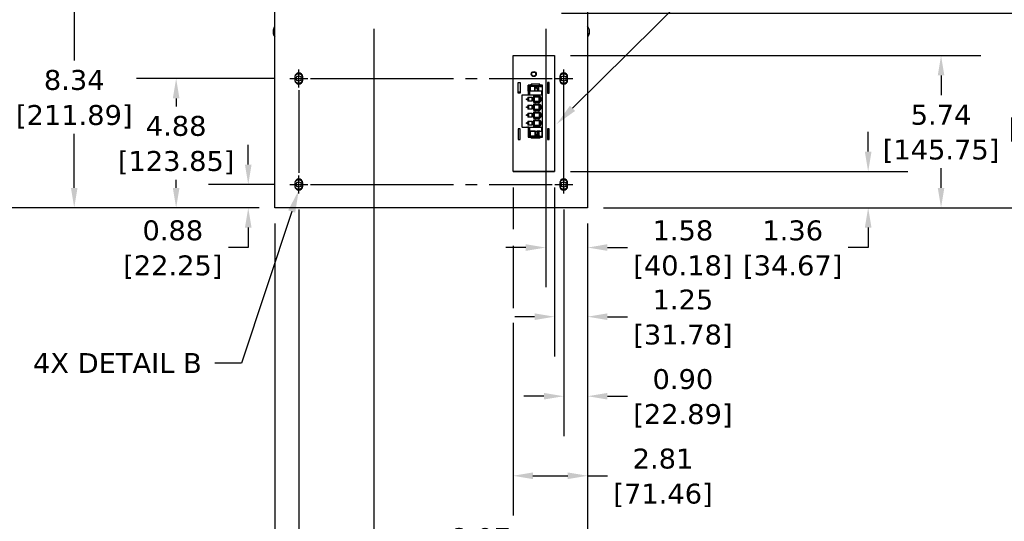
# Model space of a CAD drawing. Header units: inches. Extents: x -1 to 128, y 3 to 101.
# Tile 15 of 18: x 71 to 109, y 36 to 55. Entities that reach past the tile are written whole.
import ezdxf
from ezdxf import colors
from ezdxf.entities.mleader import LeaderData, LeaderLine
from ezdxf.math import Vec2, Vec3

# ---------------------------------------------------------------- set-up
doc = ezdxf.new("R2010")
doc.units = ezdxf.units.IN
doc.header["$LTSCALE"] = 12
doc.header["$MEASUREMENT"] = 0
doc.header["$PDSIZE"] = -1
doc.linetypes.add('SLD-Center', pattern=[0.75, 0.6, -0.05, 0.05, -0.05])
doc.linetypes.add('SLD-Solid', pattern=[0])
doc.layers.add('CENTER', color=40, linetype='SLD-Center')
doc.layers.add('DIMENSIONS', color=140, linetype='SLD-Solid', lineweight=25)
doc.styles.get("Standard").update_dxf_attribs({"font": 'verdana.ttf'})
doc.dimstyles.get("Standard").update_dxf_attribs({"dimtxt": 0.18, "dimasz": 0.18, "dimexe": 0.18, "dimexo": 0.0625, "dimgap": 0.09, "dimtad": 0, "dimtih": 1, "dimtoh": 1, "dimdec": 4, "dimzin": 0, "dimdsep": 46, "dimtxsty": 'Standard', "dimcen": 0.09, "dimadec": 0, "dimazin": 0, "dimtfac": 1, "dimtdec": 4, "dimtofl": 0, "dimtmove": 0, "dimatfit": 3, "dimfxl": 0, "dimtolj": 1, "dimtzin": 0, "dimarcsym": 0})

# ---------------------------------------------------------------- blocks, each defined once
blk = doc.blocks.new('*D104')
at = {"layer": 'Defpoints', "color": 0}
for p in [(81.591, 48.699), (80.022, 47.823), (81.031, 47.823)]:
    blk.add_point(p, dxfattribs=at)
at = {"layer": 'DIMENSIONS', "color": 0, "lineweight": -2}
for p, q in [((80.022, 49.449), (80.022, 50.199)), ((80.991, 48.699), (78.522, 48.699)), ((80.431, 47.823), (78.522, 47.823)), ((80.022, 47.073), (80.022, 46.323)), ((80.022, 46.323), (79.272, 46.323))]:
    blk.add_line(p, q, dxfattribs=at)
at = {"layer": 'DIMENSIONS', "color": 0}
for points in [[(79.897, 49.449), (80.147, 49.449), (80.022, 48.699)], [(79.897, 47.073), (80.147, 47.073), (80.022, 47.823)]]:
    blk.add_solid(points, dxfattribs=at)
at = {"layer": 'DIMENSIONS', "color": 0, "char_height": 0.75, "attachment_point": 5}
for s, insert in [('\\A1;0.88', (77.175, 46.965)), ('\\A1;[22.25]', (77.175, 45.582))]:
    blk.add_mtext(s, dxfattribs=dict(at, insert=insert))
blk = doc.blocks.new('*D108')
at = {"layer": 'Defpoints', "color": 0}
for p in [(77.301, 52.699), (81.591, 52.699), (81.031, 47.823)]:
    blk.add_point(p, dxfattribs=at)
at = {"layer": 'DIMENSIONS', "color": 0, "lineweight": -2}
for p, q in [((80.991, 52.699), (75.801, 52.699)), ((77.301, 51.949), (77.301, 51.643)), ((77.301, 48.573), (77.301, 48.878)), ((80.431, 47.823), (75.801, 47.823))]:
    blk.add_line(p, q, dxfattribs=at)
at = {"layer": 'DIMENSIONS', "color": 0}
for points in [[(77.176, 51.949), (77.426, 51.949), (77.301, 52.699)], [(77.176, 48.573), (77.426, 48.573), (77.301, 47.823)]]:
    blk.add_solid(points, dxfattribs=at)
at = {"layer": 'DIMENSIONS', "color": 0, "char_height": 0.75, "attachment_point": 5}
for s, insert in [('\\A1;4.88', (77.301, 50.903)), ('\\A1;[123.85]', (77.301, 49.52))]:
    blk.add_mtext(s, dxfattribs=dict(at, insert=insert))
blk = doc.blocks.new('*D107')
at = {"layer": 'Defpoints', "color": 0}
for p in [(73.454, 56.165), (81.791, 56.165), (81.031, 47.823)]:
    blk.add_point(p, dxfattribs=at)
at = {"layer": 'DIMENSIONS', "color": 0, "lineweight": -2}
for p, q in [((81.191, 56.165), (71.954, 56.165)), ((73.454, 55.415), (73.454, 53.376)), ((73.454, 48.573), (73.454, 50.611)), ((80.431, 47.823), (71.954, 47.823))]:
    blk.add_line(p, q, dxfattribs=at)
at = {"layer": 'DIMENSIONS', "color": 0}
for points in [[(73.329, 55.415), (73.579, 55.415), (73.454, 56.165)], [(73.329, 48.573), (73.579, 48.573), (73.454, 47.823)]]:
    blk.add_solid(points, dxfattribs=at)
at = {"layer": 'DIMENSIONS', "color": 0, "char_height": 0.75, "attachment_point": 5}
for s, insert in [('\\A1;8.34', (73.454, 52.636)), ('\\A1;[211.89]', (73.454, 51.253))]:
    blk.add_mtext(s, dxfattribs=dict(at, insert=insert))
blk = doc.blocks.new('*D106')
at = {"layer": 'Defpoints', "color": 0}
for p in [(69.564, 73.465), (81.791, 73.465), (81.031, 47.823)]:
    blk.add_point(p, dxfattribs=at)
at = {"layer": 'DIMENSIONS', "color": 0, "lineweight": -2}
for p, q in [((81.191, 73.465), (68.064, 73.465)), ((69.564, 72.715), (69.564, 62.025)), ((69.564, 48.573), (69.564, 59.262)), ((80.431, 47.823), (68.064, 47.823))]:
    blk.add_line(p, q, dxfattribs=at)
at = {"layer": 'DIMENSIONS', "color": 0}
for points in [[(69.439, 72.715), (69.689, 72.715), (69.564, 73.465)], [(69.439, 48.573), (69.689, 48.573), (69.564, 47.823)]]:
    blk.add_solid(points, dxfattribs=at)
at = {"layer": 'DIMENSIONS', "color": 0, "char_height": 0.75, "attachment_point": 5}
for s, insert in [('\\A1;25.64', (69.564, 61.284)), ('\\A1;[651.31]', (69.564, 59.903))]:
    blk.add_mtext(s, dxfattribs=dict(at, insert=insert))
blk = doc.blocks.new('*D105')
at = {"layer": 'Defpoints', "color": 0}
for p in [(65.623, 83.465), (81.791, 83.465), (81.031, 47.823)]:
    blk.add_point(p, dxfattribs=at)
at = {"layer": 'DIMENSIONS', "color": 0, "lineweight": -2}
for p, q in [((81.191, 83.465), (64.123, 83.465)), ((65.623, 82.715), (65.623, 67.025)), ((65.623, 48.573), (65.623, 64.262)), ((80.431, 47.823), (64.123, 47.823))]:
    blk.add_line(p, q, dxfattribs=at)
at = {"layer": 'DIMENSIONS', "color": 0}
for points in [[(65.498, 82.715), (65.748, 82.715), (65.623, 83.465)], [(65.498, 48.573), (65.748, 48.573), (65.623, 47.823)]]:
    blk.add_solid(points, dxfattribs=at)
at = {"layer": 'DIMENSIONS', "color": 0, "char_height": 0.75, "attachment_point": 5}
for s, insert in [('\\A1;35.64', (65.623, 66.284)), ('\\A1;[905.31]', (65.623, 64.903))]:
    blk.add_mtext(s, dxfattribs=dict(at, insert=insert))
blk = doc.blocks.new('*D103')
at = {"layer": 'Defpoints', "color": 0}
for p in [(91.93, 48.36), (92.831, 47.823), (92.831, 40.714)]:
    blk.add_point(p, dxfattribs=at)
at = {"layer": 'DIMENSIONS', "color": 0, "lineweight": -2}
for p, q in [((91.93, 47.76), (91.93, 39.214)), ((92.831, 47.223), (92.831, 39.214)), ((91.18, 40.714), (90.43, 40.714)), ((93.581, 40.714), (94.331, 40.714))]:
    blk.add_line(p, q, dxfattribs=at)
at = {"layer": 'DIMENSIONS', "color": 0}
for points in [[(91.18, 40.839), (91.18, 40.589), (91.93, 40.714)], [(93.581, 40.839), (93.581, 40.589), (92.831, 40.714)]]:
    blk.add_solid(points, dxfattribs=at)
at = {"layer": 'DIMENSIONS', "color": 0, "char_height": 0.75, "attachment_point": 5}
for s, insert in [('\\A1;0.90', (96.428, 41.355)), ('\\A1;[22.89]', (96.428, 39.974))]:
    blk.add_mtext(s, dxfattribs=dict(at, insert=insert))
blk = doc.blocks.new('*D102')
at = {"layer": 'Defpoints', "color": 0}
for p in [(91.58, 49.188), (92.831, 47.823), (92.831, 43.714)]:
    blk.add_point(p, dxfattribs=at)
at = {"layer": 'DIMENSIONS', "color": 0, "lineweight": -2}
for p, q in [((91.58, 48.588), (91.58, 42.214)), ((92.831, 47.223), (92.831, 42.214)), ((90.83, 43.714), (90.08, 43.714)), ((93.581, 43.714), (94.331, 43.714))]:
    blk.add_line(p, q, dxfattribs=at)
at = {"layer": 'DIMENSIONS', "color": 0}
for points in [[(90.83, 43.839), (90.83, 43.589), (91.58, 43.714)], [(93.581, 43.839), (93.581, 43.589), (92.831, 43.714)]]:
    blk.add_solid(points, dxfattribs=at)
at = {"layer": 'DIMENSIONS', "color": 0, "char_height": 0.75, "attachment_point": 5}
for s, insert in [('\\A1;1.25', (96.428, 44.355)), ('\\A1;[31.78]', (96.428, 42.974))]:
    blk.add_mtext(s, dxfattribs=dict(at, insert=insert))
blk = doc.blocks.new('*D101')
at = {"layer": 'Defpoints', "color": 0}
for p in [(91.249, 55.165), (92.831, 47.823), (92.831, 46.322)]:
    blk.add_point(p, dxfattribs=at)
at = {"layer": 'DIMENSIONS', "color": 0, "lineweight": -2}
for p, q in [((91.249, 54.565), (91.249, 44.822)), ((92.831, 47.223), (92.831, 44.822)), ((90.499, 46.322), (89.749, 46.322)), ((93.581, 46.322), (94.331, 46.322))]:
    blk.add_line(p, q, dxfattribs=at)
at = {"layer": 'DIMENSIONS', "color": 0}
for points in [[(90.499, 46.447), (90.499, 46.197), (91.249, 46.322)], [(93.581, 46.447), (93.581, 46.197), (92.831, 46.322)]]:
    blk.add_solid(points, dxfattribs=at)
at = {"layer": 'DIMENSIONS', "color": 0, "char_height": 0.75, "attachment_point": 5}
for s, insert in [('\\A1;1.58', (96.428, 46.964)), ('\\A1;[40.18]', (96.428, 45.582))]:
    blk.add_mtext(s, dxfattribs=dict(at, insert=insert))
blk = doc.blocks.new('*D100')
at = {"layer": 'Defpoints', "color": 0}
for p in [(90.017, 49.186), (92.831, 47.823), (92.831, 37.714)]:
    blk.add_point(p, dxfattribs=at)
at = {"layer": 'DIMENSIONS', "color": 0, "lineweight": -2}
for p, q in [((90.017, 48.586), (90.017, 47.011)), ((92.831, 47.223), (92.831, 36.214)), ((90.017, 46.389), (90.017, 44.036)), ((90.017, 43.481), (90.017, 36.214)), ((90.767, 37.714), (92.081, 37.714)), ((92.831, 37.714), (93.581, 37.714))]:
    blk.add_line(p, q, dxfattribs=at)
at = {"layer": 'DIMENSIONS', "color": 0}
for points in [[(90.767, 37.839), (90.767, 37.589), (90.017, 37.714)], [(92.081, 37.839), (92.081, 37.589), (92.831, 37.714)]]:
    blk.add_solid(points, dxfattribs=at)
at = {"layer": 'DIMENSIONS', "color": 0, "char_height": 0.75, "attachment_point": 5}
for s, insert in [('\\A1;2.81', (95.678, 38.356)), ('\\A1;[71.46]', (95.678, 36.974))]:
    blk.add_mtext(s, dxfattribs=dict(at, insert=insert))
blk = doc.blocks.new('*D99')
at = {"layer": 'Defpoints', "color": 0}
for p in [(84.761, 55.165), (92.831, 47.823), (84.761, 34.714)]:
    blk.add_point(p, dxfattribs=at)
at = {"layer": 'DIMENSIONS', "color": 0, "lineweight": -2}
for p, q in [((84.761, 54.565), (84.761, 33.214)), ((92.831, 47.223), (92.831, 33.214)), ((85.511, 34.714), (86.371, 34.714)), ((92.081, 34.714), (91.221, 34.714))]:
    blk.add_line(p, q, dxfattribs=at)
at = {"layer": 'DIMENSIONS', "color": 0}
for points in [[(85.511, 34.839), (85.511, 34.589), (84.761, 34.714)], [(92.081, 34.839), (92.081, 34.589), (92.831, 34.714)]]:
    blk.add_solid(points, dxfattribs=at)
at = {"layer": 'DIMENSIONS', "color": 0, "char_height": 0.75, "attachment_point": 5}
for s, insert in [('\\A1;8.07', (88.796, 35.356)), ('\\A1;[204.97]', (88.796, 33.974))]:
    blk.add_mtext(s, dxfattribs=dict(at, insert=insert))
blk = doc.blocks.new('*D98')
at = {"layer": 'Defpoints', "color": 0}
for p in [(81.031, 47.823), (92.831, 47.823), (81.031, 28.714)]:
    blk.add_point(p, dxfattribs=at)
at = {"layer": 'DIMENSIONS', "color": 0, "lineweight": -2}
for p, q in [((81.031, 47.223), (81.031, 27.214)), ((92.831, 47.223), (92.831, 27.214)), ((81.781, 28.714), (84.506, 28.714)), ((92.081, 28.714), (89.356, 28.714))]:
    blk.add_line(p, q, dxfattribs=at)
at = {"layer": 'DIMENSIONS', "color": 0}
for points in [[(81.781, 28.839), (81.781, 28.589), (81.031, 28.714)], [(92.081, 28.839), (92.081, 28.589), (92.831, 28.714)]]:
    blk.add_solid(points, dxfattribs=at)
at = {"layer": 'DIMENSIONS', "color": 0, "char_height": 0.75, "attachment_point": 5}
for s, insert in [('\\A1;11.80', (86.931, 29.356)), ('\\A1;[299.72]', (86.931, 27.974))]:
    blk.add_mtext(s, dxfattribs=dict(at, insert=insert))
blk = doc.blocks.new('*D118')
at = {"layer": 'Defpoints', "color": 0}
for p in [(91.58, 49.188), (92.831, 47.823), (103.421, 47.823)]:
    blk.add_point(p, dxfattribs=at)
at = {"layer": 'DIMENSIONS', "color": 0, "lineweight": -2}
for p, q in [((103.421, 49.938), (103.421, 50.688)), ((92.18, 49.188), (104.921, 49.188)), ((93.431, 47.823), (104.921, 47.823)), ((103.421, 47.073), (103.421, 46.323)), ((103.421, 46.323), (102.671, 46.323))]:
    blk.add_line(p, q, dxfattribs=at)
at = {"layer": 'DIMENSIONS', "color": 0}
for points in [[(103.296, 49.938), (103.546, 49.938), (103.421, 49.188)], [(103.296, 47.073), (103.546, 47.073), (103.421, 47.823)]]:
    blk.add_solid(points, dxfattribs=at)
at = {"layer": 'DIMENSIONS', "color": 0, "char_height": 0.75, "attachment_point": 5}
for s, insert in [('\\A1;1.36', (100.574, 46.963)), ('\\A1;[34.67]', (100.574, 45.582))]:
    blk.add_mtext(s, dxfattribs=dict(at, insert=insert))
blk = doc.blocks.new('*D97')
at = {"layer": 'Defpoints', "color": 0}
for p in [(81.93, 48.36), (92.831, 47.823), (81.93, 31.714)]:
    blk.add_point(p, dxfattribs=at)
at = {"layer": 'DIMENSIONS', "color": 0, "lineweight": -2}
for p, q in [((81.93, 47.76), (81.93, 30.214)), ((92.831, 47.223), (92.831, 30.214)), ((82.68, 31.714), (84.955, 31.714)), ((92.081, 31.714), (89.806, 31.714))]:
    blk.add_line(p, q, dxfattribs=at)
at = {"layer": 'DIMENSIONS', "color": 0}
for points in [[(82.68, 31.839), (82.68, 31.589), (81.93, 31.714)], [(92.081, 31.839), (92.081, 31.589), (92.831, 31.714)]]:
    blk.add_solid(points, dxfattribs=at)
at = {"layer": 'DIMENSIONS', "color": 0, "char_height": 0.75, "attachment_point": 5}
for s, insert in [('\\A1;10.90', (87.38, 32.355)), ('\\A1;[276.89]', (87.38, 30.974))]:
    blk.add_mtext(s, dxfattribs=dict(at, insert=insert))
blk = doc.blocks.new('*D117')
at = {"layer": 'Defpoints', "color": 0}
for p in [(91.58, 53.561), (106.172, 53.561), (92.831, 47.823)]:
    blk.add_point(p, dxfattribs=at)
at = {"layer": 'DIMENSIONS', "color": 0, "lineweight": -2}
for p, q in [((92.18, 53.561), (107.672, 53.561)), ((106.172, 52.811), (106.172, 52.065)), ((106.172, 48.573), (106.172, 49.318)), ((93.431, 47.823), (107.672, 47.823))]:
    blk.add_line(p, q, dxfattribs=at)
at = {"layer": 'DIMENSIONS', "color": 0}
for points in [[(106.047, 52.811), (106.297, 52.811), (106.172, 53.561)], [(106.047, 48.573), (106.297, 48.573), (106.172, 47.823)]]:
    blk.add_solid(points, dxfattribs=at)
at = {"layer": 'DIMENSIONS', "color": 0, "char_height": 0.75, "attachment_point": 5}
for s, insert in [('\\A1;5.74', (106.172, 51.324)), ('\\A1;[145.75]', (106.172, 49.951))]:
    blk.add_mtext(s, dxfattribs=dict(at, insert=insert))
blk = doc.blocks.new('*D116')
at = {"layer": 'Defpoints', "color": 0}
for p in [(91.249, 55.165), (110.931, 55.165), (92.831, 47.823)]:
    blk.add_point(p, dxfattribs=at)
at = {"layer": 'DIMENSIONS', "color": 0, "lineweight": -2}
for p, q in [((91.849, 55.165), (112.431, 55.165)), ((110.931, 54.415), (110.931, 52.875)), ((110.931, 48.573), (110.931, 50.112)), ((93.431, 47.823), (112.431, 47.823))]:
    blk.add_line(p, q, dxfattribs=at)
at = {"layer": 'DIMENSIONS', "color": 0}
for points in [[(110.806, 54.415), (111.056, 54.415), (110.931, 55.165)], [(110.806, 48.573), (111.056, 48.573), (110.931, 47.823)]]:
    blk.add_solid(points, dxfattribs=at)
at = {"layer": 'DIMENSIONS', "color": 0, "char_height": 0.75, "attachment_point": 5}
for s, insert in [('\\A1;7.34', (110.931, 52.134)), ('\\A1;[186.49]', (110.931, 50.753))]:
    blk.add_mtext(s, dxfattribs=dict(at, insert=insert))
blk = doc.blocks.new('*D115')
at = {"layer": 'Defpoints', "color": 0}
for p in [(91.249, 63.165), (115.089, 63.165), (92.831, 47.823)]:
    blk.add_point(p, dxfattribs=at)
at = {"layer": 'DIMENSIONS', "color": 0, "lineweight": -2}
for p, q in [((91.849, 63.165), (116.589, 63.165)), ((115.089, 62.415), (115.089, 56.875)), ((115.089, 48.573), (115.089, 54.112)), ((93.431, 47.823), (116.589, 47.823))]:
    blk.add_line(p, q, dxfattribs=at)
at = {"layer": 'DIMENSIONS', "color": 0}
for points in [[(114.964, 62.415), (115.214, 62.415), (115.089, 63.165)], [(114.964, 48.573), (115.214, 48.573), (115.089, 47.823)]]:
    blk.add_solid(points, dxfattribs=at)
at = {"layer": 'DIMENSIONS', "color": 0, "char_height": 0.75, "attachment_point": 5}
for s, insert in [('\\A1;15.34', (115.089, 56.134)), ('\\A1;[389.69]', (115.089, 54.753))]:
    blk.add_mtext(s, dxfattribs=dict(at, insert=insert))
blk = doc.blocks.new('*D114')
at = {"layer": 'Defpoints', "color": 0}
for p in [(90.675, 74.79), (118.108, 74.79), (92.831, 47.823)]:
    blk.add_point(p, dxfattribs=at)
at = {"layer": 'DIMENSIONS', "color": 0, "lineweight": -2}
for p, q in [((91.275, 74.79), (119.608, 74.79)), ((118.108, 74.04), (118.108, 62.687)), ((118.108, 48.573), (118.108, 59.925)), ((93.431, 47.823), (119.608, 47.823))]:
    blk.add_line(p, q, dxfattribs=at)
at = {"layer": 'DIMENSIONS', "color": 0}
for points in [[(117.983, 74.04), (118.233, 74.04), (118.108, 74.79)], [(117.983, 48.573), (118.233, 48.573), (118.108, 47.823)]]:
    blk.add_solid(points, dxfattribs=at)
at = {"layer": 'DIMENSIONS', "color": 0, "char_height": 0.75, "attachment_point": 5}
for s, insert in [('\\A1;26.97', (118.108, 61.947)), ('\\A1;[684.96]', (118.108, 60.565))]:
    blk.add_mtext(s, dxfattribs=dict(at, insert=insert))
blk = doc.blocks.new('*D113')
at = {"layer": 'Defpoints', "color": 0}
for p in [(90.675, 82.79), (122.251, 82.79), (92.831, 47.823)]:
    blk.add_point(p, dxfattribs=at)
at = {"layer": 'DIMENSIONS', "color": 0, "lineweight": -2}
for p, q in [((91.275, 82.79), (123.751, 82.79)), ((122.251, 82.04), (122.251, 66.687)), ((122.251, 48.573), (122.251, 63.925)), ((93.431, 47.823), (123.751, 47.823))]:
    blk.add_line(p, q, dxfattribs=at)
at = {"layer": 'DIMENSIONS', "color": 0}
for points in [[(122.126, 82.04), (122.376, 82.04), (122.251, 82.79)], [(122.126, 48.573), (122.376, 48.573), (122.251, 47.823)]]:
    blk.add_solid(points, dxfattribs=at)
at = {"layer": 'DIMENSIONS', "color": 0, "char_height": 0.75, "attachment_point": 5}
for s, insert in [('\\A1;34.97', (122.251, 65.947)), ('\\A1;[888.16]', (122.251, 64.565))]:
    blk.add_mtext(s, dxfattribs=dict(at, insert=insert))

msp = doc.modelspace()

# ---------------------------------------------------------------- linework, layer by layer
for p, q in [((81.03094, 47.82254), (81.03094, 85.53354)), ((92.83094, 85.53354), (92.83094, 47.82254)), ((80.96077, 54.52235), (80.96088, 54.52235)), ((90.01746, 49.18553), (90.01746, 53.56053)), ((90.01746, 53.56053), (91.57996, 53.56053)), ((91.57996, 53.56053), (91.57996, 49.18553)), ((81.78146, 52.76004), (81.78146, 52.63504)), ((82.07846, 52.63504), (82.07846, 52.76004)), ((90.21346, 52.14492), (90.21346, 52.54492)), ((90.21346, 52.54492), (90.28346, 52.54492)), ((90.28346, 52.54492), (90.28346, 52.14492)), ((90.59409, 52.44697), (90.59409, 52.44303)), ((90.70236, 52.44697), (90.59409, 52.44697)), ((90.59409, 52.44303), (90.62623, 52.44303)), ((90.59409, 52.21666), (90.59409, 52.44303)), ((90.62623, 52.44303), (90.64615, 52.44303)), ((90.62623, 52.21666), (90.62623, 52.44303)), ((90.64615, 52.44303), (90.64816, 52.44303)), ((90.64615, 52.21677), (90.64615, 52.44303)), ((90.64816, 52.44303), (90.65785, 52.44303)), ((90.64816, 52.21834), (90.64816, 52.44303)), ((90.65785, 52.44303), (90.66189, 52.44303)), ((90.65785, 52.22289), (90.65785, 52.44303)), ((90.66189, 52.44303), (90.66878, 52.44303)), ((90.66189, 52.39382), (90.66189, 52.44303)), ((90.70236, 52.44097), (90.66189, 52.44097)), ((90.66878, 52.44303), (90.67397, 52.44303)), ((90.66878, 52.44303), (90.66878, 52.44097)), ((90.67397, 52.44097), (90.67397, 52.44303)), ((90.70236, 52.47741), (90.70236, 52.47871)), ((91.02519, 52.47871), (90.70236, 52.47871)), ((90.70236, 52.39382), (90.70236, 52.47741)), ((90.7811, 52.43195), (90.94645, 52.43195)), ((91.02519, 52.47741), (91.02519, 52.47871)), ((91.02519, 52.39382), (91.02519, 52.47741)), ((91.13346, 52.44697), (91.02519, 52.44697)), ((91.0491, 52.44097), (91.0491, 52.44303)), ((91.0491, 52.44303), (91.05754, 52.44303)), ((91.05754, 52.44303), (91.12165, 52.44303)), ((91.06272, 52.39382), (91.05754, 52.44303)), ((91.12165, 52.39382), (91.12165, 52.44303)), ((91.12746, 52.44097), (91.12165, 52.44097)), ((91.12746, 52.06638), (91.12746, 52.44097)), ((91.13346, 51.8265), (91.13346, 52.44697)), ((91.38346, 52.54492), (91.31346, 52.54492)), ((91.31346, 52.54492), (91.31346, 52.14492)), ((91.38346, 52.14492), (91.38346, 52.54492)), ((91.78146, 52.76004), (91.78146, 52.63504)), ((92.07846, 52.63504), (92.07846, 52.76004)), ((90.21346, 52.19553), (90.28346, 52.19553)), ((90.21346, 52.16553), (90.28346, 52.16553)), ((90.28346, 52.14492), (90.21346, 52.14492)), ((90.34842, 52.06638), (90.34842, 50.86638)), ((90.35629, 52.06638), (90.34842, 52.06638)), ((90.36023, 52.06638), (90.35629, 52.06638)), ((90.36023, 52.06638), (90.37991, 52.06638)), ((90.36023, 50.86638), (90.36023, 52.06638)), ((91.12795, 52.06638), (90.37991, 52.06638)), ((90.59409, 52.06862), (90.54094, 52.06862)), ((90.54094, 52.06862), (90.54094, 52.06638)), ((90.59409, 52.21666), (90.59409, 52.06862)), ((90.59409, 52.21666), (90.61771, 52.21666)), ((90.60009, 52.21666), (90.60009, 52.06638)), ((90.61771, 52.21666), (90.61771, 52.06638)), ((90.64602, 52.21666), (90.61771, 52.21666)), ((90.63582, 52.19433), (90.63582, 52.06638)), ((90.66136, 52.39382), (90.67037, 52.39382)), ((90.66136, 52.39382), (90.66136, 52.22359)), ((91.07086, 52.22386), (90.66535, 52.22386)), ((90.83478, 52.39382), (90.67037, 52.39382)), ((90.82276, 52.04276), (91.01581, 52.04276)), ((90.83478, 52.22386), (90.83478, 52.39382)), ((90.99168, 52.39382), (90.83478, 52.39382)), ((90.85293, 52.22386), (90.85293, 52.35859)), ((90.85293, 52.35859), (90.9224, 52.32606)), ((90.9224, 52.32606), (90.9224, 52.22386)), ((90.93855, 52.32579), (90.9224, 52.32606)), ((90.93855, 52.22386), (90.93855, 52.36015)), ((90.99168, 52.22386), (90.99168, 52.39382)), ((91.0272, 52.39382), (90.99168, 52.39382)), ((91.0272, 52.39382), (91.09401, 52.39382)), ((91.09019, 52.21666), (91.09401, 52.21666)), ((91.12165, 52.39382), (91.09401, 52.39382)), ((91.10509, 52.21666), (91.09401, 52.21666)), ((91.10039, 52.06638), (91.10039, 52.19433)), ((91.12165, 52.21666), (91.10509, 52.21666)), ((91.12165, 52.39382), (91.12165, 52.21666)), ((91.12165, 52.06638), (91.12165, 52.21666)), ((91.12795, 50.86638), (91.12795, 52.06638)), ((91.31346, 52.14492), (91.38346, 52.14492)), ((90.57873, 51.98922), (90.57873, 51.84355)), ((90.57873, 51.98922), (90.73031, 51.98922)), ((90.73031, 51.84355), (90.57873, 51.84355)), ((90.57873, 51.68922), (90.57873, 51.54355)), ((90.57873, 51.68922), (90.73031, 51.68922)), ((90.61752, 51.84355), (90.61752, 51.98922)), ((90.61752, 51.54355), (90.61752, 51.68922)), ((90.73031, 51.98922), (90.73031, 51.84355)), ((90.73031, 51.68922), (90.73031, 51.54355)), ((90.81024, 52.00476), (90.81889, 51.99611)), ((90.81889, 51.83666), (90.81024, 51.828)), ((90.81024, 51.70476), (90.81889, 51.69611)), ((90.81889, 51.99611), (90.81889, 51.83666)), ((91.01968, 51.99611), (90.81889, 51.99611)), ((90.81889, 51.83666), (91.01968, 51.83666)), ((91.01968, 51.69611), (90.81889, 51.69611)), ((90.81889, 51.69611), (90.81889, 51.53666)), ((91.01581, 51.79), (90.82276, 51.79)), ((90.82276, 51.74276), (91.01581, 51.74276)), ((91.00168, 51.83666), (91.00168, 51.99611)), ((91.00168, 51.53666), (91.00168, 51.69611)), ((91.02833, 52.00476), (91.01968, 51.99611)), ((91.01968, 51.83666), (91.01968, 51.99611)), ((91.01968, 51.83666), (91.02833, 51.828)), ((91.01968, 51.69611), (91.02833, 51.70476)), ((91.01968, 51.69611), (91.01968, 51.53666)), ((91.12795, 51.99185), (91.13346, 51.99185)), ((91.12795, 51.8265), (91.13346, 51.8265)), ((90.73031, 51.54355), (90.57873, 51.54355)), ((90.57873, 51.38922), (90.57873, 51.24355)), ((90.57873, 51.38922), (90.73031, 51.38922)), ((90.61752, 51.24355), (90.61752, 51.38922)), ((90.73031, 51.38922), (90.73031, 51.24355)), ((90.81889, 51.53666), (90.81024, 51.528)), ((90.81024, 51.40476), (90.81889, 51.39611)), ((90.81889, 51.53666), (91.01968, 51.53666)), ((90.81889, 51.39611), (90.81889, 51.23666)), ((91.01968, 51.39611), (90.81889, 51.39611)), ((91.01581, 51.49), (90.82276, 51.49)), ((90.82276, 51.44276), (91.01581, 51.44276)), ((91.00168, 51.39611), (91.00168, 51.23666)), ((91.01968, 51.53666), (91.02833, 51.528)), ((91.01968, 51.39611), (91.02833, 51.40476)), ((91.01968, 51.39611), (91.01968, 51.23666)), ((91.13346, 51.64933), (91.12795, 51.64933)), ((91.12795, 51.52729), (91.13346, 51.52729)), ((91.13346, 51.35012), (91.12795, 51.35012)), ((91.13346, 51.52729), (91.13346, 51.64933)), ((91.13346, 51.22807), (91.13346, 51.35012)), ((90.73031, 51.24355), (90.57873, 51.24355)), ((90.57873, 51.08922), (90.57873, 50.94355)), ((90.57873, 51.08922), (90.73031, 51.08922)), ((90.73031, 50.94355), (90.57873, 50.94355)), ((90.61752, 50.94355), (90.61752, 51.08922)), ((90.73031, 51.08922), (90.73031, 50.94355)), ((90.81889, 51.23666), (90.81024, 51.228)), ((90.81024, 51.10476), (90.81889, 51.09611)), ((90.81889, 50.93666), (90.81024, 50.928)), ((90.81889, 51.23666), (91.01968, 51.23666)), ((90.81889, 51.09611), (90.81889, 50.93666)), ((91.01968, 51.09611), (90.81889, 51.09611)), ((90.81889, 50.93666), (91.01968, 50.93666)), ((91.01581, 51.19), (90.82276, 51.19)), ((90.82276, 51.14276), (91.01581, 51.14276)), ((91.00168, 51.09611), (91.00168, 50.93666)), ((91.01968, 51.23666), (91.02833, 51.228)), ((91.01968, 51.09611), (91.02833, 51.10476)), ((91.01968, 51.09611), (91.01968, 50.93666)), ((91.02833, 50.928), (91.01968, 50.93666)), ((91.12795, 51.22807), (91.13346, 51.22807)), ((91.13346, 51.05091), (91.12795, 51.05091)), ((91.12795, 50.99018), (91.13346, 50.98467)), ((91.13346, 50.93044), (91.12795, 50.93044)), ((91.13346, 50.47925), (91.13346, 51.05091)), ((90.28346, 50.79492), (90.21346, 50.79492)), ((90.21346, 50.79492), (90.21346, 50.39492)), ((90.28346, 50.39492), (90.28346, 50.79492)), ((90.35629, 50.86638), (90.34842, 50.86638)), ((90.35629, 50.86638), (90.36023, 50.86638)), ((90.36023, 50.86638), (90.37991, 50.86638)), ((90.37991, 50.86638), (91.12795, 50.86638)), ((90.54094, 50.86638), (90.54094, 50.8576)), ((90.56062, 50.86114), (90.54094, 50.86114)), ((90.54094, 50.8576), (90.59409, 50.8576)), ((90.54694, 50.86638), (90.54694, 50.8636)), ((90.54694, 50.8636), (90.56062, 50.8636)), ((90.56062, 50.86638), (90.56062, 50.86114)), ((90.56062, 50.86114), (90.59015, 50.86114)), ((90.59015, 50.86638), (90.59015, 50.86114)), ((90.61771, 50.86114), (90.59015, 50.86114)), ((90.59409, 50.8576), (90.59409, 50.70563)), ((90.59409, 50.70563), (90.61771, 50.70563)), ((90.59409, 50.70563), (90.59409, 50.47925)), ((90.60009, 50.86114), (90.60009, 50.70563)), ((90.61771, 50.70563), (90.61771, 50.86114)), ((90.61771, 50.70563), (90.66136, 50.70563)), ((90.62623, 50.70563), (90.62623, 50.47925)), ((90.63582, 50.86638), (90.63582, 50.73843)), ((90.64615, 50.70563), (90.64615, 50.47925)), ((90.64816, 50.70563), (90.64816, 50.47925)), ((90.65785, 50.70563), (90.65785, 50.47925)), ((90.66136, 50.70563), (90.67037, 50.70563)), ((90.66136, 50.70563), (90.66136, 50.52847)), ((90.66535, 50.7089), (91.07086, 50.7089)), ((90.83478, 50.70563), (90.67037, 50.70563)), ((91.01581, 50.89), (90.82276, 50.89)), ((90.85293, 50.70563), (90.83478, 50.70563)), ((90.83478, 50.70563), (90.83478, 50.52847)), ((90.85293, 50.70563), (90.9224, 50.70563)), ((90.85293, 50.70563), (90.85293, 50.5637)), ((90.85293, 50.5637), (90.9224, 50.59623)), ((90.93855, 50.70563), (90.9224, 50.70563)), ((90.9224, 50.59623), (90.9224, 50.70563)), ((90.93855, 50.59649), (90.9224, 50.59623)), ((90.99168, 50.70563), (90.93855, 50.70563)), ((90.93855, 50.70563), (90.93855, 50.56213)), ((91.0272, 50.70563), (90.99168, 50.70563)), ((90.99168, 50.70563), (90.99168, 50.52847)), ((91.0272, 50.70563), (91.09401, 50.70563)), ((91.10509, 50.70563), (91.09401, 50.70563)), ((91.10039, 50.73843), (91.10039, 50.86638)), ((91.10509, 50.70563), (91.12165, 50.70563)), ((91.12165, 50.70563), (91.12165, 50.86638)), ((91.12165, 50.52847), (91.12165, 50.70563)), ((91.12746, 50.48525), (91.12746, 50.86638)), ((91.38346, 50.79492), (91.31346, 50.79492)), ((91.31346, 50.79492), (91.31346, 50.39492)), ((91.32321, 50.79492), (91.38346, 50.73467)), ((91.38346, 50.39492), (91.38346, 50.79492)), ((90.21346, 50.39492), (90.28346, 50.39492)), ((90.59409, 50.47925), (90.62623, 50.47925)), ((90.62623, 50.47925), (90.64615, 50.47925)), ((90.64615, 50.47925), (90.64816, 50.47925)), ((90.64816, 50.47925), (90.65785, 50.47925)), ((90.65785, 50.47925), (90.66189, 50.47925)), ((90.66136, 50.52847), (90.67037, 50.52847)), ((90.66189, 50.52847), (90.66189, 50.47925)), ((90.66189, 50.48525), (90.70236, 50.48525)), ((90.66189, 50.47925), (90.70236, 50.47925)), ((90.66189, 50.47925), (90.66878, 50.47925)), ((90.66878, 50.47925), (90.66878, 50.48525)), ((90.83478, 50.52847), (90.67037, 50.52847)), ((90.67397, 50.48525), (90.67397, 50.47925)), ((90.70236, 50.52847), (90.70236, 50.44488)), ((90.70236, 50.44488), (90.70236, 50.44358)), ((91.02519, 50.44358), (90.70236, 50.44358)), ((90.7811, 50.49034), (90.94645, 50.49034)), ((90.99168, 50.52847), (90.83478, 50.52847)), ((91.0272, 50.52847), (90.99168, 50.52847)), ((91.02519, 50.52847), (91.02519, 50.44488)), ((91.02519, 50.47925), (91.05754, 50.47925)), ((91.02519, 50.44488), (91.02519, 50.44358)), ((91.0272, 50.52847), (91.09401, 50.52847)), ((91.0491, 50.48525), (91.0491, 50.47925)), ((91.05561, 50.47925), (91.05754, 50.47925)), ((91.06272, 50.52847), (91.05754, 50.47925)), ((91.05754, 50.47925), (91.12165, 50.47925)), ((91.12165, 50.52847), (91.09401, 50.52847)), ((91.12165, 50.52847), (91.12165, 50.47925)), ((91.12165, 50.48525), (91.12746, 50.48525)), ((91.12165, 50.47925), (91.13346, 50.47925)), ((91.31346, 50.39492), (91.38346, 50.39492)), ((90.01746, 49.18753), (91.57996, 49.18753)), ((91.57996, 49.18553), (90.01746, 49.18553)), ((91.08025, 49.18753), (91.07825, 49.18553)), ((91.16794, 49.18753), (91.16594, 49.18553)), ((81.78146, 48.76004), (81.78146, 48.63504)), ((82.07846, 48.63504), (82.07846, 48.76004)), ((91.78146, 48.76004), (91.78146, 48.63504)), ((92.07846, 48.63504), (92.07846, 48.76004)), ((92.83094, 47.82254), (81.03094, 47.82254))]:
    msp.add_line(p, q)
for centre, radius in [((81.92996, 52.69852), 0.1), ((90.79846, 52.86453), 0.095), ((90.79846, 52.86453), 0.0781), ((91.92996, 52.69852), 0.1), ((90.5374, 51.91638), 0.01804), ((90.5374, 51.61638), 0.01804), ((90.5374, 51.31638), 0.01804), ((90.5374, 51.01638), 0.01804), ((81.92996, 48.69852), 0.1), ((91.92996, 48.69852), 0.1)]:
    msp.add_circle(centre, radius)
for centre, radius, start, end in [((81.25844, 54.46454), 0.30312, 138.634962, 169.008884), ((92.60083, 54.46454), 0.30313, 15.250844, 41.45576), ((81.03699, 54.47964), 0.07958, 173.371063, 183.771496), ((81.01086, 54.42576), 0.05225, 178.872036, 190.760183), ((81.25844, 54.46454), 0.30313, 194.913727, 221.365038), ((92.60083, 54.46454), 0.30312, 318.54424, 348.695297), ((92.84841, 54.50331), 0.05225, 358.872036, 10.760183), ((92.82229, 54.44944), 0.07958, 353.371063, 3.771496), ((81.92996, 52.76004), 0.1485, 0, 180), ((81.92996, 52.69852), 0.172, 32.32654, 147.67346), ((91.92996, 52.76004), 0.1485, 0, 180), ((91.92996, 52.69852), 0.172, 32.32654, 147.67346), ((81.92996, 52.63504), 0.1485, 180, 0), ((81.92996, 52.69852), 0.172, 211.966949, 328.033051), ((91.92996, 52.63504), 0.1485, 180, 0), ((91.92996, 52.69852), 0.172, 211.966949, 328.033051), ((90.66535, 52.19433), 0.02953, 90, 180), ((90.91338, 51.91638), 0.15551, 125.643533, 234.356467), ((90.91338, 51.91638), 0.13583, 111.497309, 248.502691), ((90.92519, 51.91638), 0.13583, 291.497309, 68.502691), ((90.92519, 51.91638), 0.15551, 305.643533, 54.356467), ((91.07086, 52.19433), 0.02953, 0, 90), ((90.91338, 51.61638), 0.15551, 125.643533, 234.356467), ((90.91338, 51.61638), 0.13583, 111.497309, 248.502691), ((90.92519, 51.61638), 0.13583, 291.497309, 68.502691), ((90.92519, 51.61638), 0.15551, 305.643533, 54.356467), ((90.91338, 51.31638), 0.15551, 125.643533, 234.356467), ((90.91338, 51.31638), 0.13583, 111.497309, 248.502691), ((90.92519, 51.31638), 0.13583, 291.497309, 68.502691), ((90.92519, 51.31638), 0.15551, 305.643533, 54.356467), ((90.91338, 51.01638), 0.15551, 125.643533, 234.356467), ((90.91338, 51.01638), 0.13583, 111.497309, 248.502691), ((90.92519, 51.01638), 0.13583, 291.497309, 68.502691), ((90.92519, 51.01638), 0.15551, 305.643533, 54.356467), ((90.66535, 50.73843), 0.02953, 180, 270), ((91.07086, 50.73843), 0.02953, 270, 0), ((81.92996, 48.76004), 0.1485, 0, 180), ((81.92996, 48.69852), 0.172, 32.32654, 147.67346), ((91.92996, 48.76004), 0.1485, 0, 180), ((91.92996, 48.69852), 0.172, 32.32654, 147.67346), ((81.92996, 48.63504), 0.1485, 180, 0), ((81.92996, 48.69852), 0.172, 211.966949, 328.033051), ((91.92996, 48.63504), 0.1485, 180, 0), ((91.92996, 48.69852), 0.172, 211.966949, 328.033051)]:
    msp.add_arc(centre, radius, start, end)
for centre, major_axis, ratio, start_param, end_param in [((81.25541, 54.50049), (-0.29792, -0.0251), 0.69239833, 0.0047632, 0.11276823), ((81.25422, 54.45242), (-0.2823, 0.09846), 0.96647436, 0.11246242, 0.22046745), ((81.25724, 54.41647), (-0.29888, 0.00745), 0.27407603, 6.14007647, 6.24808151), ((81.25422, 54.45242), (-0.2823, 0.09846), 0.96647436, 0.47217606, 0.58018109), ((81.25964, 54.51261), (-0.29888, 0.00745), 0.27407603, 6.14007647, 6.24808151), ((92.60506, 54.47666), (0.2823, -0.09846), 0.96647436, 0.47217606, 0.58018109), ((92.59964, 54.41647), (0.29888, -0.00745), 0.27407603, 6.14007647, 6.24808151), ((92.60506, 54.47666), (0.2823, -0.09846), 0.96647436, 0.11246242, 0.22046745), ((92.60203, 54.51261), (0.29888, -0.00745), 0.27407603, 6.14007647, 6.24808151), ((92.60386, 54.42859), (0.29792, 0.0251), 0.69239833, 0.0047632, 0.11276823), ((90.7811, 52.47741), (0.07874, 0), 0.57735027, 3.14159265, 4.71238898), ((90.94645, 52.47741), (0.07874, 0), 0.57735027, 4.71238898, 6.28318531), ((91.07575, 52.318), (-0.48425, 0.00797), 0.08592526, -1.28211402, -1.09124604), ((91.07575, 50.60429), (-0.48425, -0.00797), 0.08592526, 1.09124604, 1.28211402), ((90.7811, 50.44488), (0.07874, 0), 0.57735027, 1.57079633, 3.14159265), ((90.94645, 50.44488), (0.07874, 0), 0.57735027, 0, 1.57079633)]:
    msp.add_ellipse(centre, major_axis=major_axis, ratio=ratio, start_param=start_param, end_param=end_param)
for points, knots in [([(80.96134, 54.45233), (80.96144, 54.45192), (80.96164, 54.45109), (80.96189, 54.44958), (80.96215, 54.44766), (80.96238, 54.44533), (80.9625, 54.4427), (80.96249, 54.44023), (80.96234, 54.43812), (80.96208, 54.43643), (80.96183, 54.43583), (80.96171, 54.43553)], [0, 0, 0, 0, 0.08293859, 0.16580516, 0.25082827, 0.37694684, 0.49994817, 0.62294666, 0.74929999, 0.87586719, 1, 1, 1, 1]), ([(80.96411, 54.53167), (80.96419, 54.5318), (80.96436, 54.53206), (80.96454, 54.53207), (80.96468, 54.53174), (80.96475, 54.5309), (80.96466, 54.52933), (80.96442, 54.52725), (80.96404, 54.5248), (80.96357, 54.52218), (80.9632, 54.52048), (80.96302, 54.51963)], [0, 0, 0, 0, 0.08294164, 0.1658086, 0.2508294, 0.37694499, 0.49994915, 0.62294997, 0.74930265, 0.87586715, 1, 1, 1, 1]), ([(92.89517, 54.39741), (92.89509, 54.39728), (92.89492, 54.39702), (92.89474, 54.39701), (92.89459, 54.39733), (92.89453, 54.39817), (92.89462, 54.39974), (92.89486, 54.40182), (92.89524, 54.40427), (92.89571, 54.4069), (92.89607, 54.4086), (92.89625, 54.40945)], [0, 0, 0, 0, 0.08294164, 0.1658086, 0.2508294, 0.37694499, 0.49994915, 0.62294997, 0.74930265, 0.87586715, 1, 1, 1, 1]), ([(92.89793, 54.47674), (92.89783, 54.47716), (92.89764, 54.47799), (92.89738, 54.4795), (92.89712, 54.48141), (92.8969, 54.48375), (92.89678, 54.48638), (92.89679, 54.48885), (92.89694, 54.49095), (92.89719, 54.49265), (92.89744, 54.49325), (92.89757, 54.49355)], [0, 0, 0, 0, 0.08293859, 0.16580516, 0.25082827, 0.37694684, 0.49994817, 0.62294666, 0.74929999, 0.87586719, 1, 1, 1, 1])]:
    msp.add_open_spline(points, degree=3, knots=knots)
at = {"layer": 'CENTER', "ltscale": 0.125}
for p, q in [((81.92996, 52.36002), (81.92996, 53.03702)), ((91.92996, 52.36002), (91.92996, 53.03702)), ((81.59146, 52.69852), (82.26846, 52.69852)), ((91.59146, 52.69852), (92.26846, 52.69852)), ((81.59146, 48.69852), (82.26846, 48.69852)), ((81.92996, 48.36002), (81.92996, 49.03702)), ((91.59146, 48.69852), (92.26846, 48.69852)), ((91.92996, 48.36002), (91.92996, 49.03702))]:
    msp.add_line(p, q, dxfattribs=at)
at = {"layer": 'CENTER', "ltscale": 0.75}
for p, q in [((82.36846, 52.69852), (91.49146, 52.69852)), ((81.92996, 52.26002), (81.92996, 49.13702)), ((91.92996, 49.03702), (91.92996, 52.36002)), ((82.36846, 48.69852), (91.49146, 48.69852))]:
    msp.add_line(p, q, dxfattribs=at)

# ---------------------------------------------------------------- dimensions: what is measured, and where the dimension line sits
at = {"layer": 'DIMENSIONS'}
for base, p1, p2, picture, middle in [((65.62288, 83.46454), (81.03094, 47.82254), (81.79146, 83.46454), '*D105', (65.62288, 65.64354)), ((122.25112, 82.78954), (92.83094, 47.82254), (90.67496, 82.78954), '*D113', (122.25112, 65.30604)), ((118.10816, 74.78954), (92.83094, 47.82254), (90.67496, 74.78954), '*D114', (118.10816, 61.30604)), ((69.5638, 73.46454), (81.03094, 47.82254), (81.79146, 73.46454), '*D106', (69.5638, 60.64354)), ((115.08917, 63.16454), (92.83094, 47.82254), (91.24896, 63.16454), '*D115', (115.08917, 55.49354)), ((73.45362, 56.16454), (81.03094, 47.82254), (81.79146, 56.16454), '*D107', (73.45362, 51.99354)), ((110.93115, 55.16454), (92.83094, 47.82254), (91.24896, 55.16454), '*D116', (110.93115, 51.49354)), ((106.17192, 53.56053), (92.83094, 47.82254), (91.57996, 53.56053), '*D117', (106.17192, 50.69153)), ((77.30126, 52.69852), (81.03094, 47.82254), (81.59146, 52.69852), '*D108', (77.30126, 50.26053)), ((80.02248, 47.82254), (81.59146, 48.69852), (81.03094, 47.82254), '*D104', (77.17518, 46.32254))]:
    dim = msp.add_linear_dim(base=base, p1=p1, p2=p2, angle=90, dimstyle='Standard', override={"dimtxt": 0.75, "dimasz": 0.75, "dimexe": 1.5, "dimexo": 0.6, "dimgap": 0.25, "dimdec": 2, "dimzin": 1, "dimpost": '\\X', "dimtdec": 2, "dimtzin": 1}, dxfattribs=at)
    dim.commit()
    dim.dimension.update_dxf_attribs({"geometry": picture, "text_midpoint": middle})
for base, p1, p2, picture, middle in [((84.76137, 34.71434), (92.83094, 47.82254), (84.76137, 55.16454), '*D99', (88.79615, 34.71434)), ((92.83094, 46.32228), (91.24896, 55.16454), (92.83094, 47.82254), '*D101', (96.42824, 46.32228)), ((92.83094, 37.71434), (90.01746, 49.18553), (92.83094, 47.82254), '*D100', (95.67824, 37.71434)), ((92.83094, 43.71434), (91.57996, 49.18753), (92.83094, 47.82254), '*D102', (96.42824, 43.71434)), ((81.92996, 31.71434), (92.83094, 47.82254), (81.92996, 48.36002), '*D97', (87.38045, 31.71434)), ((92.83094, 40.71434), (91.92996, 48.36002), (92.83094, 47.82254), '*D103', (96.42824, 40.71434)), ((81.03094, 28.71434), (92.83094, 47.82254), (81.03094, 47.82254), '*D98', (86.93094, 28.71434))]:
    dim = msp.add_linear_dim(base=base, p1=p1, p2=p2, dimstyle='Standard', override={"dimtxt": 0.75, "dimasz": 0.75, "dimexe": 1.5, "dimexo": 0.6, "dimgap": 0.25, "dimdec": 2, "dimzin": 1, "dimpost": '\\X', "dimtdec": 2, "dimtzin": 1}, dxfattribs=at)
    dim.commit()
    dim.dimension.update_dxf_attribs({"geometry": picture, "text_midpoint": middle})
dim = msp.add_linear_dim(base=(103.42112, 47.82254), p1=(91.57996, 49.18753), p2=(92.83094, 47.82254), angle=90, dimstyle='Standard', override={"dimtxt": 0.75, "dimasz": 0.75, "dimexe": 1.5, "dimexo": 0.6, "dimgap": 0.25, "dimdec": 2, "dimzin": 1, "dimpost": '\\X', "dimtdec": 2, "dimtzin": 1}, dxfattribs=at)
dim.commit()
dim.dimension.update_dxf_attribs({"geometry": '*D118', "text_midpoint": (100.57382, 46.32254), "dimtype": 160})

# ---------------------------------------------------------------- leaders
ml = msp.add_multileader_mtext('Standard', dxfattribs=at)
ml.set_content('460V-480V\\PPOWER INPUT\\PTERMINAL BLOCK', color=256)
ml.set_leader_properties(color=256, linetype='ByLayer', lineweight=-1)
ml.build(insert=Vec2(0, 0))
ml.multileader.update_dxf_attribs({"text_left_attachment_type": 2, "dogleg_length": 1, "arrow_head_size": 0.85})
ctx = ml.context
ctx.base_point, ctx.char_height, ctx.arrow_head_size, ctx.landing_gap_size, ctx.plane_origin = Vec3(99.34859, 57.60931), 0.75, 0.85, 0.5, Vec3(90.01746, 51.37303)
ctx.left_attachment = 2
notes = []
notes.append((ctx, [(1, (1, 1, 0), (98.34859, 57.60931), (1, 0), 1, [(0, [(91.661, 50.97554)], 0, [])])]))
ctx.mtext.insert, ctx.mtext.flow_direction = Vec3(99.84859, 59.23431), 5
ml = msp.add_multileader_mtext('Standard', dxfattribs=at)
ml.set_content('4X DETAIL B', color=256)
ml.set_leader_properties(color=256, linetype='ByLayer', lineweight=-1)
ml.build(insert=Vec2(0, 0))
ml.multileader.update_dxf_attribs({"text_left_attachment_type": 2, "text_right_attachment_type": 2, "dogleg_length": 1, "arrow_head_size": 0.85})
ctx = ml.context
ctx.base_point, ctx.char_height, ctx.arrow_head_size, ctx.landing_gap_size, ctx.plane_origin = Vec3(71.25512, 41.96519), 0.75, 0.85, 0.5, Vec3(81.92996, 48.48654)
ctx.left_attachment, ctx.right_attachment, ctx.text_align_type = 2, 2, 2
notes.append((ctx, [(0, (1, 1, 0), (79.76687, 41.96519), (-1, 0), 1, [(0, [(81.92996, 48.48654)], 0, [])])]))
ctx.mtext.insert, ctx.mtext.alignment, ctx.mtext.flow_direction = Vec3(78.26687, 42.34044), 3, 5
for ctx, leaders in notes:
    for number, flags, end, landing, length, lines in leaders:
        leader = LeaderData()
        leader.index, (leader.has_last_leader_line, leader.has_dogleg_vector, leader.attachment_direction) = number, flags
        leader.last_leader_point, leader.dogleg_vector, leader.dogleg_length = Vec3(end), Vec3(landing), length
        for number, points, colour, breaks in lines:
            line = LeaderLine()
            line.index, line.vertices, line.color, line.breaks = number, Vec3.list(points), colors.encode_raw_color(colour), breaks
            leader.lines.append(line)
        ctx.leaders.append(leader)

doc.saveas('drawing.dxf')
